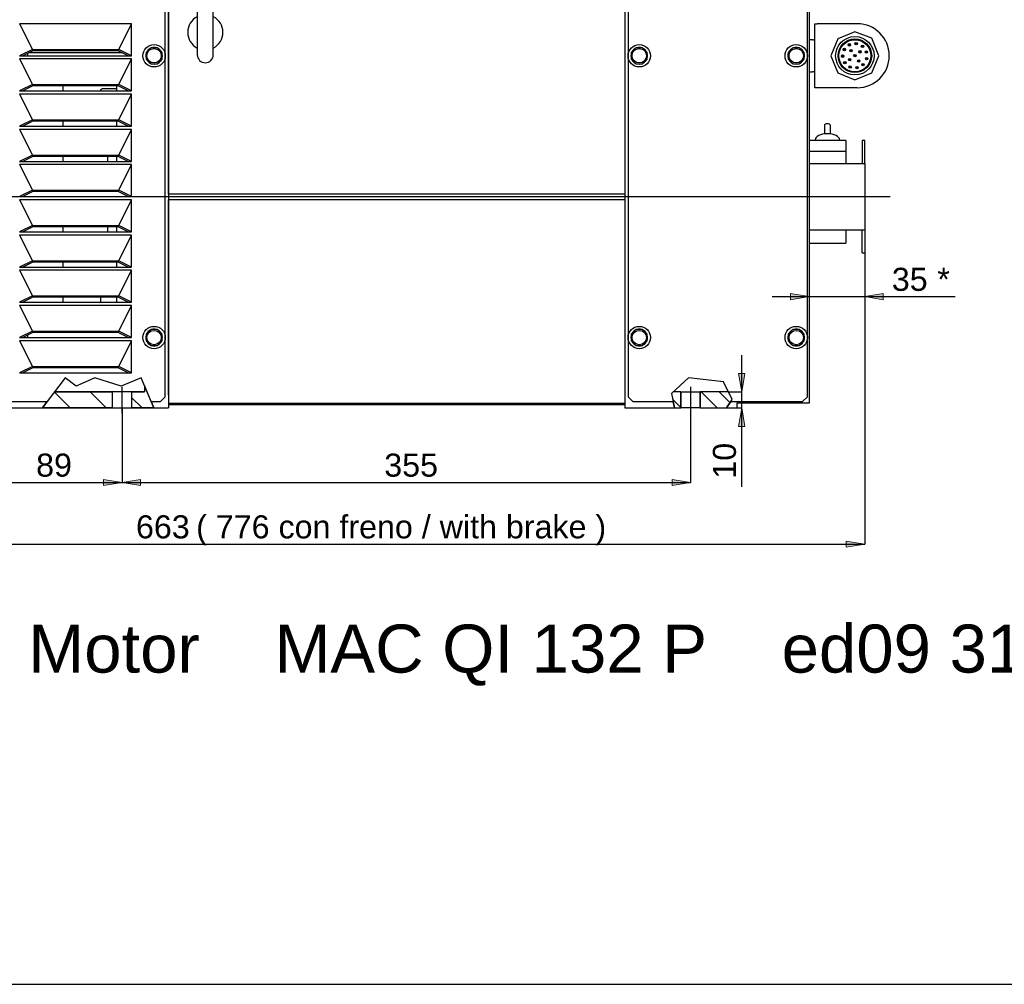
# Model space of a CAD drawing. Header units: inches. Extents: x 20 to 821, y 20 to 574.
# Tile 2 of 5: x 188 to 496, y 20 to 321. Entities that reach past the tile are written whole.
import ezdxf
from ezdxf.enums import TextEntityAlignment as Align
from ezdxf.lldxf.tags import DXFTag

# ---------------------------------------------------------------- set-up
doc = ezdxf.new("R2010")
doc.units = ezdxf.units.IN
for name, color, linetype in [('3183E1', 7, 'Continuous'), ('357132', 7, 'Continuous'), ('357135', 7, 'Continuous'), ('39003SED01', 7, 'Continuous'), ('397000', 7, 'Continuous'), ('398321', 7, 'Continuous'), ('398321_REJILLA', 7, 'Continuous'), ('501008_DIN580_M8', 7, 'Continuous'), ('6C_AMB_ARO_M6X10', 7, 'Continuous'), ('BARRAS_P', 7, 'Continuous'), ('CONNECTOR', 7, 'Continuous'), ('Default', 7, 'Continuous'), ('DV1_Predeterminado', 7, 'Continuous'), ('ENCODER', 7, 'Continuous'), ('FEMELLACONNECTOR', 7, 'Continuous'), ('PERFIL_E', 7, 'Continuous')]:
    doc.layers.add(name, color=color, linetype=linetype)
doc.styles.add('SEACAD_arial_ttfI', font='ARIAL.TTF', dxfattribs={"height": 0.2})
tags = doc.linetypes.add('CENTER2', pattern=[1.125, 0.75, -0.125, 0.125, -0.125]).pattern_tags.tags
tags[10:11] = [DXFTag(74, 4), DXFTag(75, 0), DXFTag(340, '0'), DXFTag(46, 0.0), DXFTag(50, 0.0), DXFTag(44, 0.0), DXFTag(45, 0.0)]
tags[8:9] = [DXFTag(74, 4), DXFTag(75, 0), DXFTag(340, '0'), DXFTag(46, 0.0), DXFTag(50, 0.0), DXFTag(44, 0.0), DXFTag(45, 0.0)]
tags[6:7] = [DXFTag(74, 4), DXFTag(75, 0), DXFTag(340, '0'), DXFTag(46, 0.0), DXFTag(50, 0.0), DXFTag(44, 0.0), DXFTag(45, 0.0)]
tags[4:5] = [DXFTag(74, 4), DXFTag(75, 0), DXFTag(340, '0'), DXFTag(46, 0.0), DXFTag(50, 0.0), DXFTag(44, 0.0), DXFTag(45, 0.0)]

# ---------------------------------------------------------------- blocks, each defined once
blk = doc.blocks.new('SE')
at = {"linetype": 'Continuous', "ltscale": 25.4}
h = blk.add_hatch(dxfattribs=at)
h.set_pattern_fill('LINE', scale=2.5, angle=135, style=0, pattern_type=2)
h.paths.add_polyline_path([(227.35, 206.98), (227.35, 204.97), (223.35, 204.97), (223.35, 199.97), (230.29, 199.97)])
h = blk.add_hatch(dxfattribs=at)
h.set_pattern_fill('LINE', scale=2.5, angle=135, style=0, pattern_type=2)
h.paths.add_polyline_path([(199.27, 204.97), (195.51, 199.97), (217.35, 199.97), (217.35, 204.97)])
h = blk.add_hatch(dxfattribs=at)
h.set_pattern_fill('LINE', scale=1.25, angle=135, style=0, pattern_type=2)
h.paths.add_polyline_path([(392.79, 199.97), (394.85, 199.97), (394.85, 204.97), (392.44, 204.97), (391.88, 204.46)])
h = blk.add_hatch(dxfattribs=at)
h.set_pattern_fill('LINE', scale=1.25, angle=135, style=0, pattern_type=2)
h.paths.add_polyline_path([(400.84, 199.97), (409.11, 199.97), (410.88, 202.58), (409.68, 204.97), (400.84, 204.97)])
at = {"color": 7, "linetype": 'Continuous', "ltscale": 25.4}
for points in [[(227.35, 206.98), (227.35, 204.97), (223.35, 204.97), (223.35, 199.97), (230.29, 199.97), (227.35, 206.98)], [(199.27, 204.97), (195.51, 199.97), (217.35, 199.97), (217.35, 204.97), (199.27, 204.97)], [(392.79, 199.97), (394.85, 199.97), (394.85, 204.97), (392.44, 204.97), (391.88, 204.46), (392.79, 199.97)], [(400.84, 199.97), (409.11, 199.97), (410.88, 202.58), (409.68, 204.97), (400.84, 204.97), (400.84, 199.97)]]:
    blk.add_lwpolyline(points, close=True, dxfattribs=at)
at = {"layer": '3183E1', "color": 7, "linetype": 'Continuous', "ltscale": 25.4}
for p, q in [((215.85, 278.64), (215.85, 276.97)), ((215.85, 256.64), (215.85, 254.97))]:
    blk.add_line(p, q, dxfattribs=at)
at = {"layer": '357132', "color": 7, "linetype": 'Continuous', "ltscale": 25.4}
for p, q in [((377.35, 334.97), (377.35, 199.97)), ((434.85, 334.97), (434.85, 201.47)), ((394.85, 204.97), (392.44, 204.97)), ((394.85, 204.97), (400.84, 204.97)), ((394.85, 204.97), (394.85, 199.97)), ((409.68, 204.97), (400.84, 204.97)), ((400.84, 199.97), (400.84, 204.97)), ((377.35, 199.97), (392.79, 199.97)), ((392.79, 199.97), (392.38, 201.97)), ((392.79, 199.97), (394.85, 199.97)), ((400.84, 199.97), (394.85, 199.97)), ((400.84, 199.97), (409.11, 199.97)), ((410.46, 201.97), (409.11, 199.97)), ((409.11, 199.97), (412.35, 199.97)), ((412.35, 201.47), (412.35, 199.97)), ((434.85, 201.47), (412.35, 201.47))]:
    blk.add_line(p, q, dxfattribs=at)
at = {"layer": '357135', "color": 7, "linetype": 'Continuous', "ltscale": 25.4}
for p, q in [((234.85, 330.97), (234.85, 199.97)), ((190.85, 310.69), (190.85, 309.97)), ((191.41, 310.97), (220.29, 310.97)), ((201.85, 300.64), (201.85, 298.97)), ((201.85, 289.64), (201.85, 287.97)), ((201.85, 278.64), (201.85, 276.97)), ((201.85, 256.64), (201.85, 254.97)), ((201.85, 245.64), (201.85, 243.97)), ((201.85, 234.64), (201.85, 232.97)), ((190.85, 222.69), (190.85, 221.97)), ((227.35, 206.98), (227.35, 204.97)), ((199.27, 204.97), (217.35, 204.97)), ((217.35, 199.97), (217.35, 204.97)), ((223.35, 204.97), (217.35, 204.97)), ((223.35, 204.97), (223.35, 199.97)), ((223.35, 204.97), (227.35, 204.97)), ((175.85, 199.97), (195.51, 199.97)), ((195.51, 199.97), (197.01, 201.97)), ((217.35, 199.97), (195.51, 199.97)), ((217.35, 199.97), (223.35, 199.97)), ((230.29, 199.97), (223.35, 199.97)), ((229.45, 201.97), (230.29, 199.97)), ((230.29, 199.97), (234.85, 199.97))]:
    blk.add_line(p, q, dxfattribs=at)
at = {"layer": '39003SED01', "color": 7, "linetype": 'Continuous', "ltscale": 25.4}
for p, q in [((451.48, 283.47), (451.48, 276.31)), ((452.23, 283.47), (451.48, 283.47)), ((452.23, 276.31), (452.23, 283.47)), ((434.85, 276.31), (451.48, 276.31)), ((451.48, 276.31), (452.23, 276.31)), ((452.23, 276.31), (452.23, 255.63)), ((434.85, 255.63), (451.48, 255.63)), ((434.85, 255.63), (451.48, 255.63)), ((451.48, 248.47), (451.48, 255.63)), ((451.48, 255.63), (452.23, 255.63)), ((452.23, 255.63), (452.23, 248.47)), ((451.48, 248.47), (452.23, 248.47))]:
    blk.add_line(p, q, dxfattribs=at)
at = {"layer": '397000', "color": 7, "linetype": 'Continuous', "ltscale": 25.4}
for p, q in [((436.65, 299.97), (436.65, 319.97)), ((436.65, 319.97), (437.4, 319.97)), ((449.9, 319.97), (437.4, 319.97)), ((435.9, 314.97), (434.85, 314.97)), ((434.85, 304.97), (435.9, 304.97)), ((437.4, 299.97), (436.65, 299.97)), ((436.65, 299.97), (436.65, 299.97)), ((449.9, 299.97), (437.4, 299.97))]:
    blk.add_line(p, q, dxfattribs=at)
blk.add_arc((449.9, 309.97), 10, 270, 90, dxfattribs=at)
for centre, major_axis, ratio, start_param, end_param in [((435.9, 315.14), (-0.75, 0), 0.231969, 1.570796, 3.141593), ((435.9, 304.8), (0.75, 0), 0.231915, 0, 1.570796)]:
    blk.add_ellipse(centre, major_axis=major_axis, ratio=ratio, start_param=start_param, end_param=end_param, dxfattribs=at)
at = {"layer": '398321', "color": 7, "linetype": 'Continuous', "ltscale": 25.4}
for p, q in [((378.35, 328.47), (378.35, 203.47)), ((434.35, 203.47), (434.35, 328.47)), ((397.25, 209.39), (391.88, 204.46)), ((408.1, 208.13), (397.25, 209.39)), ((410.88, 202.58), (408.1, 208.13)), ((378.35, 203.47), (379.85, 201.97)), ((391.88, 204.46), (392.38, 201.97)), ((432.85, 201.97), (434.35, 203.47)), ((379.85, 201.97), (392.38, 201.97)), ((410.46, 201.97), (410.88, 202.58)), ((410.46, 201.97), (432.85, 201.97))]:
    blk.add_line(p, q, dxfattribs=at)
at = {"layer": '398321_REJILLA', "color": 7, "linetype": 'Continuous', "ltscale": 25.4}
for p, q in [((233.85, 203.47), (233.85, 328.47)), ((223.35, 319.97), (188.35, 319.97)), ((188.35, 319.97), (192.35, 311.97)), ((219.35, 311.97), (223.35, 319.97)), ((223.35, 309.97), (223.35, 319.97)), ((192.35, 311.97), (188.35, 309.97)), ((192.74, 311.64), (189.41, 309.97)), ((192.35, 311.97), (219.35, 311.97)), ((192.74, 311.64), (218.96, 311.64)), ((222.29, 309.97), (218.96, 311.64)), ((223.35, 309.97), (219.35, 311.97)), ((188.35, 309.97), (189.41, 309.97)), ((223.35, 308.97), (188.35, 308.97)), ((188.35, 308.97), (192.35, 300.97)), ((189.41, 309.97), (222.29, 309.97)), ((219.35, 300.97), (223.35, 308.97)), ((222.29, 309.97), (223.35, 309.97)), ((223.35, 298.97), (223.35, 308.97)), ((192.35, 300.97), (188.35, 298.97)), ((188.35, 298.97), (189.41, 298.97)), ((192.74, 300.64), (189.41, 298.97)), ((189.41, 298.97), (222.29, 298.97)), ((192.35, 300.97), (219.35, 300.97)), ((192.74, 300.64), (218.96, 300.64)), ((222.29, 298.97), (218.96, 300.64)), ((223.35, 298.97), (219.35, 300.97)), ((222.29, 298.97), (223.35, 298.97)), ((223.35, 297.97), (188.35, 297.97)), ((188.35, 297.97), (192.35, 289.97)), ((219.35, 289.97), (223.35, 297.97)), ((223.35, 287.97), (223.35, 297.97)), ((192.35, 289.97), (188.35, 287.97)), ((192.74, 289.64), (189.41, 287.97)), ((192.35, 289.97), (219.35, 289.97)), ((192.74, 289.64), (218.96, 289.64)), ((222.29, 287.97), (218.96, 289.64)), ((223.35, 287.97), (219.35, 289.97)), ((188.35, 287.97), (189.41, 287.97)), ((223.35, 286.97), (188.35, 286.97)), ((188.35, 286.97), (192.35, 278.97)), ((189.41, 287.97), (222.29, 287.97)), ((219.35, 278.97), (223.35, 286.97)), ((222.29, 287.97), (223.35, 287.97)), ((223.35, 276.97), (223.35, 286.97)), ((192.35, 278.97), (188.35, 276.97)), ((188.35, 276.97), (189.41, 276.97)), ((192.74, 278.64), (189.41, 276.97)), ((189.41, 276.97), (222.29, 276.97)), ((192.35, 278.97), (219.35, 278.97)), ((192.74, 278.64), (218.96, 278.64)), ((222.29, 276.97), (218.96, 278.64)), ((223.35, 276.97), (219.35, 278.97)), ((222.29, 276.97), (223.35, 276.97)), ((223.35, 275.97), (188.35, 275.97)), ((188.35, 275.97), (192.35, 267.97)), ((219.35, 267.97), (223.35, 275.97)), ((223.35, 265.97), (223.35, 275.97)), ((192.35, 267.97), (188.35, 265.97)), ((192.74, 267.64), (189.41, 265.97)), ((192.35, 267.97), (219.35, 267.97)), ((192.74, 267.64), (218.96, 267.64)), ((222.29, 265.97), (218.96, 267.64)), ((223.35, 265.97), (219.35, 267.97)), ((188.35, 265.97), (189.41, 265.97)), ((223.35, 264.97), (188.35, 264.97)), ((188.35, 264.97), (192.35, 256.97)), ((189.41, 265.97), (222.29, 265.97)), ((219.35, 256.97), (223.35, 264.97)), ((222.29, 265.97), (223.35, 265.97)), ((223.35, 254.97), (223.35, 264.97)), ((192.35, 256.97), (188.35, 254.97)), ((192.74, 256.64), (189.41, 254.97)), ((192.35, 256.97), (219.35, 256.97)), ((192.74, 256.64), (218.96, 256.64)), ((222.29, 254.97), (218.96, 256.64)), ((223.35, 254.97), (219.35, 256.97)), ((188.35, 254.97), (189.41, 254.97)), ((223.35, 253.97), (188.35, 253.97)), ((188.35, 253.97), (192.35, 245.97)), ((189.41, 254.97), (222.29, 254.97)), ((219.35, 245.97), (223.35, 253.97)), ((222.29, 254.97), (223.35, 254.97)), ((223.35, 243.97), (223.35, 253.97)), ((192.35, 245.97), (188.35, 243.97)), ((192.35, 245.97), (219.35, 245.97)), ((223.35, 243.97), (219.35, 245.97)), ((188.35, 243.97), (189.41, 243.97)), ((223.35, 242.97), (188.35, 242.97)), ((188.35, 242.97), (192.35, 234.97)), ((192.74, 245.64), (189.41, 243.97)), ((189.41, 243.97), (222.29, 243.97)), ((192.74, 245.64), (218.96, 245.64)), ((222.29, 243.97), (218.96, 245.64)), ((219.35, 234.97), (223.35, 242.97)), ((222.29, 243.97), (223.35, 243.97)), ((223.35, 232.97), (223.35, 242.97)), ((192.35, 234.97), (188.35, 232.97)), ((192.74, 234.64), (189.41, 232.97)), ((192.35, 234.97), (219.35, 234.97)), ((192.74, 234.64), (218.96, 234.64)), ((222.29, 232.97), (218.96, 234.64)), ((223.35, 232.97), (219.35, 234.97)), ((188.35, 232.97), (189.41, 232.97)), ((223.35, 231.97), (188.35, 231.97)), ((188.35, 231.97), (192.35, 223.97)), ((189.41, 232.97), (222.29, 232.97)), ((219.35, 223.97), (223.35, 231.97)), ((222.29, 232.97), (223.35, 232.97)), ((223.35, 221.97), (223.35, 231.97)), ((192.35, 223.97), (188.35, 221.97)), ((188.35, 221.97), (189.41, 221.97)), ((192.74, 223.64), (189.41, 221.97)), ((189.41, 221.97), (222.29, 221.97)), ((192.35, 223.97), (219.35, 223.97)), ((192.74, 223.64), (218.96, 223.64)), ((222.29, 221.97), (218.96, 223.64)), ((223.35, 221.97), (219.35, 223.97)), ((222.29, 221.97), (223.35, 221.97)), ((223.35, 220.97), (188.35, 220.97)), ((188.35, 220.97), (192.35, 212.97)), ((219.35, 212.97), (223.35, 220.97)), ((223.35, 210.97), (223.35, 220.97)), ((192.35, 212.97), (188.35, 210.97)), ((192.74, 212.64), (189.41, 210.97)), ((192.35, 212.97), (219.35, 212.97)), ((192.74, 212.64), (218.96, 212.64)), ((222.29, 210.97), (218.96, 212.64)), ((223.35, 210.97), (219.35, 212.97)), ((188.35, 210.97), (189.41, 210.97)), ((189.41, 210.97), (222.29, 210.97)), ((202.58, 209.38), (197.01, 201.97)), ((206.08, 206.74), (202.58, 209.38)), ((211.89, 209.38), (206.08, 206.74)), ((220.08, 206.74), (211.89, 209.38)), ((226.34, 209.38), (220.08, 206.74)), ((222.29, 210.97), (223.35, 210.97)), ((229.45, 201.97), (226.34, 209.38)), ((232.35, 201.97), (233.85, 203.47)), ((179.35, 201.97), (197.01, 201.97)), ((229.45, 201.97), (232.35, 201.97))]:
    blk.add_line(p, q, dxfattribs=at)
at = {"layer": '501008_DIN580_M8', "color": 7, "linetype": 'Continuous', "ltscale": 25.4}
for p, q in [((243.85, 324.26), (243.85, 310.26)), ((248.85, 310.26), (248.85, 324.26))]:
    blk.add_line(p, q, dxfattribs=at)
for centre, radius, start, end in [((246.35, 317.26), 5.5, 117.0357, 242.9643), ((246.35, 317.26), 5.5, 297.0357, 62.9643), ((246.35, 310.26), 2.5, 180, 360)]:
    blk.add_arc(centre, radius, start, end, dxfattribs=at)
at = {"layer": '6C_AMB_ARO_M6X10', "color": 7, "linetype": 'Continuous', "ltscale": 25.4}
for p, q in [((229.31, 312.47), (227.85, 311.01)), ((227.85, 311.01), (227.85, 308.94)), ((231.38, 312.47), (229.31, 312.47)), ((232.85, 311.01), (231.38, 312.47)), ((232.85, 308.94), (232.85, 311.01)), ((380.81, 312.47), (379.35, 311.01)), ((379.35, 311.01), (379.35, 308.94)), ((382.88, 312.47), (380.81, 312.47)), ((384.35, 311.01), (382.88, 312.47)), ((384.35, 308.94), (384.35, 311.01)), ((429.81, 312.47), (428.35, 311.01)), ((428.35, 311.01), (428.35, 308.94)), ((431.88, 312.47), (429.81, 312.47)), ((433.35, 311.01), (431.88, 312.47)), ((433.35, 308.94), (433.35, 311.01)), ((227.85, 308.94), (229.31, 307.47)), ((229.31, 307.47), (231.38, 307.47)), ((231.38, 307.47), (232.85, 308.94)), ((379.35, 308.94), (380.81, 307.47)), ((380.81, 307.47), (382.88, 307.47)), ((382.88, 307.47), (384.35, 308.94)), ((428.35, 308.94), (429.81, 307.47)), ((429.81, 307.47), (431.88, 307.47)), ((431.88, 307.47), (433.35, 308.94)), ((229.31, 224.47), (227.85, 223.01)), ((231.38, 224.47), (229.31, 224.47)), ((232.85, 223.01), (231.38, 224.47)), ((380.81, 224.47), (379.35, 223.01)), ((382.88, 224.47), (380.81, 224.47)), ((384.35, 223.01), (382.88, 224.47)), ((429.81, 224.47), (428.35, 223.01)), ((431.88, 224.47), (429.81, 224.47)), ((433.35, 223.01), (431.88, 224.47)), ((227.85, 223.01), (227.85, 220.94)), ((232.85, 220.94), (232.85, 223.01)), ((379.35, 223.01), (379.35, 220.94)), ((384.35, 220.94), (384.35, 223.01)), ((428.35, 223.01), (428.35, 220.94)), ((433.35, 220.94), (433.35, 223.01)), ((227.85, 220.94), (229.31, 219.47)), ((229.31, 219.47), (231.38, 219.47)), ((231.38, 219.47), (232.85, 220.94)), ((379.35, 220.94), (380.81, 219.47)), ((380.81, 219.47), (382.88, 219.47)), ((382.88, 219.47), (384.35, 220.94)), ((428.35, 220.94), (429.81, 219.47)), ((429.81, 219.47), (431.88, 219.47)), ((431.88, 219.47), (433.35, 220.94))]:
    blk.add_line(p, q, dxfattribs=at)
for centre, radius in [((230.35, 309.97), 3.5), ((230.35, 309.97), 2.25), ((381.85, 309.97), 3.5), ((381.85, 309.97), 2.25), ((430.85, 309.97), 3.5), ((430.85, 309.97), 2.25), ((230.35, 221.97), 3.5), ((381.85, 221.97), 3.5), ((430.85, 221.97), 3.5), ((230.35, 221.97), 2.25), ((381.85, 221.97), 2.25), ((430.85, 221.97), 2.25)]:
    blk.add_circle(centre, radius, dxfattribs=at)
for centre, start, end in [((230.35, 309.97), 164.0576, 195.9424), ((230.35, 309.97), 119.0576, 150.9424), ((230.35, 309.97), 74.0576, 105.9424), ((230.35, 309.97), 29.0576, 60.9424), ((230.35, 309.97), 344.0576, 15.9424), ((381.85, 309.97), 164.0576, 195.9424), ((381.85, 309.97), 119.0576, 150.9424), ((381.85, 309.97), 74.0576, 105.9424), ((381.85, 309.97), 29.0576, 60.9424), ((381.85, 309.97), 344.0576, 15.9424), ((430.85, 309.97), 164.0576, 195.9424), ((430.85, 309.97), 119.0576, 150.9424), ((430.85, 309.97), 74.0576, 105.9424), ((430.85, 309.97), 29.0576, 60.9424), ((430.85, 309.97), 344.0576, 15.9424), ((230.35, 309.97), 209.0576, 240.9424), ((230.35, 309.97), 254.0576, 285.9424), ((230.35, 309.97), 299.0576, 330.9424), ((381.85, 309.97), 209.0576, 240.9424), ((381.85, 309.97), 254.0576, 285.9424), ((381.85, 309.97), 299.0576, 330.9424), ((430.85, 309.97), 209.0576, 240.9424), ((430.85, 309.97), 254.0576, 285.9424), ((430.85, 309.97), 299.0576, 330.9424), ((230.35, 221.97), 74.0576, 105.9424), ((381.85, 221.97), 74.0576, 105.9424), ((430.85, 221.97), 74.0576, 105.9424), ((230.35, 221.97), 164.0576, 195.9424), ((230.35, 221.97), 119.0576, 150.9424), ((230.35, 221.97), 29.0576, 60.9424), ((230.35, 221.97), 344.0576, 15.9424), ((381.85, 221.97), 164.0576, 195.9424), ((381.85, 221.97), 119.0576, 150.9424), ((381.85, 221.97), 29.0576, 60.9424), ((381.85, 221.97), 344.0576, 15.9424), ((430.85, 221.97), 164.0576, 195.9424), ((430.85, 221.97), 119.0576, 150.9424), ((430.85, 221.97), 29.0576, 60.9424), ((430.85, 221.97), 344.0576, 15.9424), ((230.35, 221.97), 209.0576, 240.9424), ((230.35, 221.97), 254.0576, 285.9424), ((230.35, 221.97), 299.0576, 330.9424), ((381.85, 221.97), 209.0576, 240.9424), ((381.85, 221.97), 254.0576, 285.9424), ((381.85, 221.97), 299.0576, 330.9424), ((430.85, 221.97), 209.0576, 240.9424), ((430.85, 221.97), 254.0576, 285.9424), ((430.85, 221.97), 299.0576, 330.9424)]:
    blk.add_arc(centre, 2.6, start, end, dxfattribs=at)
at = {"layer": 'BARRAS_P', "color": 7, "linetype": 'Continuous', "ltscale": 25.4}
for p, q in [((213.6, 299.12), (213.6, 298.97)), ((218.6, 299.62), (214.1, 299.62)), ((218.6, 300.22), (218.6, 298.97)), ((218.6, 289.64), (218.6, 287.97)), ((218.6, 278.64), (218.6, 276.97)), ((218.6, 256.64), (218.6, 254.97)), ((218.6, 245.64), (218.6, 243.97)), ((213.6, 234.64), (213.6, 232.97)), ((218.6, 234.64), (218.6, 232.97))]:
    blk.add_line(p, q, dxfattribs=at)
for centre, radius, start in [((214.1, 299.12), 0.5, 90), ((221.1, 300.22), 2.5, 170.5332)]:
    blk.add_arc(centre, radius, start, 180, dxfattribs=at)
at = {"layer": 'CONNECTOR', "color": 7, "linetype": 'Continuous', "ltscale": 25.4}
for centre, radius in [((449.15, 309.97), 6), ((449.15, 309.97), 5.25), ((449.15, 309.97), 5), ((447.45, 313.38), 0.375), ((449.56, 313.75), 0.375), ((449.56, 313.75), 0.125), ((445.88, 311.92), 0.375), ((445.88, 311.92), 0.125), ((447.45, 313.38), 0.125), ((447.92, 311.57), 0.375), ((447.92, 311.57), 0.125), ((450.74, 311.19), 0.375), ((450.74, 311.19), 0.125), ((451.54, 312.93), 0.375), ((451.54, 312.93), 0.125), ((452.76, 311.17), 0.375), ((452.76, 311.17), 0.125), ((445.34, 309.84), 0.375), ((445.34, 309.84), 0.125), ((446.02, 307.81), 0.375), ((446.02, 307.81), 0.125), ((447.55, 308.75), 0.375), ((447.55, 308.75), 0.125), ((449.15, 309.97), 0.375), ((449.15, 309.97), 0.125), ((450.37, 308.37), 0.375), ((450.37, 308.37), 0.125), ((451.73, 307.18), 0.375), ((452.83, 309.02), 0.375), ((452.83, 309.02), 0.125), ((447.68, 306.46), 0.375), ((447.68, 306.46), 0.125), ((449.81, 306.22), 0.375), ((449.81, 306.22), 0.125), ((451.73, 307.18), 0.125)]:
    blk.add_circle(centre, radius, dxfattribs=at)
at = {"layer": 'DV1_Predeterminado', "color": 7, "linetype": 'CENTER2', "ltscale": 25.4}
for p, q in [((115.01, 265.97), (460.17, 265.97)), ((220.35, 198.38), (220.35, 206.56)), ((397.85, 206.56), (397.85, 198.38))]:
    blk.add_line(p, q, dxfattribs=at)
at = {"layer": 'ENCODER', "color": 7, "linetype": 'Continuous', "ltscale": 25.4}
for p, q in [((439.63, 288.23), (439.63, 285.57)), ((441.54, 285.57), (441.54, 288.23)), ((446.33, 283.53), (434.85, 283.53)), ((436.77, 283.72), (436.77, 283.53)), ((444.4, 283.53), (444.4, 283.72)), ((446.33, 283.53), (446.33, 280.06)), ((446.33, 280.06), (434.85, 280.06)), ((446.33, 280.06), (446.33, 276.31)), ((446.33, 255.63), (446.33, 251.47)), ((434.85, 251.47), (446.33, 251.47))]:
    blk.add_line(p, q, dxfattribs=at)
for centre, major_axis in [((440.58, 288.23), (-0.951, 0)), ((440.58, 283.72), (-3.81, 0))]:
    blk.add_ellipse(centre, major_axis=major_axis, ratio=0.5, start_param=3.141593, end_param=6.283185, dxfattribs=at)
at = {"layer": 'FEMELLACONNECTOR', "color": 7, "linetype": 'Continuous', "ltscale": 25.4}
for p, q in [((449.15, 317.47), (443.82, 315.29)), ((454.41, 315.45), (449.15, 317.47)), ((443.82, 315.29), (441.65, 309.97)), ((456.65, 309.97), (454.41, 315.45)), ((441.65, 309.97), (443.82, 304.65)), ((454.47, 304.65), (456.65, 309.97)), ((443.82, 304.65), (449.15, 302.47)), ((449.15, 302.47), (454.47, 304.65))]:
    blk.add_line(p, q, dxfattribs=at)
at = {"layer": 'PERFIL_E', "color": 7, "linetype": 'Continuous', "ltscale": 25.4}
for p, q in [((234.85, 266.76), (234.85, 327.76)), ((377.35, 327.76), (377.35, 266.76)), ((377.35, 266.76), (234.85, 266.76)), ((377.35, 264.93), (234.85, 264.93)), ((234.85, 204.39), (234.85, 264.93)), ((377.35, 264.93), (377.35, 204.39)), ((234.85, 204.04), (234.85, 204.39)), ((377.35, 204.39), (377.35, 204.04)), ((377.35, 201.33), (234.85, 201.33)), ((377.35, 200.97), (234.85, 200.97))]:
    blk.add_line(p, q, dxfattribs=at)
blk = doc.blocks.new('GDimGGroup11')
at = {"layer": 'Default', "linetype": 'Continuous', "ltscale": 25.4}
blk.add_hatch(color=136, dxfattribs=at).paths.add_polyline_path([(446.47, 156.5), (452.23, 157.46), (446.47, 158.42)])
at = {"layer": 'Default', "color": 7, "linetype": 'Continuous', "ltscale": 25.4}
for p in [(452.23, 255.63), (120.85, 157.46)]:
    blk.add_line(p, (452.23, 157.46), dxfattribs=at)
at = {"layer": 'Default', "color": 136, "linetype": 'Continuous', "lineweight": 9, "ltscale": 25.4}
blk.add_lwpolyline([(446.47, 156.5), (452.23, 157.46), (446.47, 158.42), (446.47, 156.5)], close=True, dxfattribs=at)
at = {"layer": 'Default', "color": 7, "linetype": 'Continuous', "ltscale": 25.4, "style": 'SEACAD_arial_ttfI'}
for s, p in [('663', (224.7, 166.46)), ('( 776 con freno / with brake )', (243.49, 166.46))]:
    blk.add_text(s, height=7.2, dxfattribs=at).set_placement(p, align=Align.TOP_LEFT)
blk = doc.blocks.new('GDimGGroup12')
at = {"layer": 'Default', "linetype": 'Continuous', "ltscale": 25.4}
for points in [[(429.09, 235.71), (429.09, 233.79), (434.85, 234.75)], [(457.99, 235.71), (452.23, 234.75), (457.99, 233.79)]]:
    blk.add_hatch(color=136, dxfattribs=at).paths.add_polyline_path(points)
at = {"layer": 'Default', "color": 7, "linetype": 'Continuous', "ltscale": 25.4}
for p, q in [((452.23, 255.63), (452.23, 234.75)), ((423.33, 234.75), (480.52, 234.75))]:
    blk.add_line(p, q, dxfattribs=at)
at = {"layer": 'Default', "color": 136, "linetype": 'Continuous', "lineweight": 9, "ltscale": 25.4}
for points in [[(429.09, 235.71), (434.85, 234.75), (429.09, 233.79), (429.09, 235.71)], [(457.99, 235.71), (452.23, 234.75), (457.99, 233.79), (457.99, 235.71)]]:
    blk.add_lwpolyline(points, close=True, dxfattribs=at)
at = {"layer": 'Default', "color": 7, "linetype": 'Continuous', "ltscale": 25.4, "style": 'SEACAD_arial_ttfI'}
for s, p in [('35', (460.69, 243.75)), ('*', (474.9, 243.75))]:
    blk.add_text(s, height=7.2, dxfattribs=at).set_placement(p, align=Align.TOP_LEFT)
blk = doc.blocks.new('GDimGGroup13')
at = {"layer": 'Default', "linetype": 'Continuous', "ltscale": 25.4}
for points in [[(414.78, 210.73), (412.86, 210.73), (413.82, 204.97)], [(414.78, 194.21), (413.82, 199.97), (412.86, 194.21)]]:
    blk.add_hatch(color=136, dxfattribs=at).paths.add_polyline_path(points)
at = {"layer": 'Default', "color": 7, "linetype": 'Continuous', "ltscale": 25.4}
for p, q in [((413.82, 175.38), (413.82, 216.49)), ((409.68, 204.97), (413.82, 204.97)), ((409.11, 199.97), (413.82, 199.97))]:
    blk.add_line(p, q, dxfattribs=at)
at = {"layer": 'Default', "color": 136, "linetype": 'Continuous', "lineweight": 9, "ltscale": 25.4}
for points in [[(414.78, 210.73), (413.82, 204.97), (412.86, 210.73), (414.78, 210.73)], [(414.78, 194.21), (413.82, 199.97), (412.86, 194.21), (414.78, 194.21)]]:
    blk.add_lwpolyline(points, close=True, dxfattribs=at)
at = {"layer": 'Default', "color": 7, "linetype": 'Continuous', "ltscale": 25.4, "style": 'SEACAD_arial_ttfI'}
blk.add_text('10', height=7.2, rotation=90, dxfattribs=at).set_placement((404.82, 177.9), align=Align.TOP_LEFT)
blk = doc.blocks.new('GDimGGroup26')
at = {"layer": 'Default', "linetype": 'Continuous', "ltscale": 25.4}
for points in [[(181.61, 175.77), (181.61, 177.69), (175.85, 176.73)], [(214.59, 175.77), (220.35, 176.73), (214.59, 177.69)]]:
    blk.add_hatch(color=136, dxfattribs=at).paths.add_polyline_path(points)
at = {"layer": 'Default', "color": 7, "linetype": 'Continuous', "ltscale": 25.4}
for p, q in [((175.85, 199.97), (175.85, 176.73)), ((220.35, 199.97), (220.35, 176.73)), ((175.85, 176.73), (220.35, 176.73))]:
    blk.add_line(p, q, dxfattribs=at)
at = {"layer": 'Default', "color": 136, "linetype": 'Continuous', "lineweight": 9, "ltscale": 25.4}
for points in [[(181.61, 175.77), (175.85, 176.73), (181.61, 177.69), (181.61, 175.77)], [(214.59, 175.77), (220.35, 176.73), (214.59, 177.69), (214.59, 175.77)]]:
    blk.add_lwpolyline(points, close=True, dxfattribs=at)
at = {"layer": 'Default', "color": 7, "linetype": 'Continuous', "ltscale": 25.4, "style": 'SEACAD_arial_ttfI'}
blk.add_text('89', height=7.2, dxfattribs=at).set_placement((193.52, 185.73), align=Align.TOP_LEFT)
blk = doc.blocks.new('GDimGGroup27')
at = {"layer": 'Default', "linetype": 'Continuous', "ltscale": 25.4}
for points in [[(226.11, 175.77), (226.11, 177.69), (220.35, 176.73)], [(392.09, 175.77), (397.85, 176.73), (392.09, 177.69)]]:
    blk.add_hatch(color=136, dxfattribs=at).paths.add_polyline_path(points)
at = {"layer": 'Default', "color": 7, "linetype": 'Continuous', "ltscale": 25.4}
for p, q in [((220.35, 199.97), (220.35, 176.73)), ((397.85, 199.97), (397.85, 176.73)), ((220.35, 176.73), (397.85, 176.73))]:
    blk.add_line(p, q, dxfattribs=at)
at = {"layer": 'Default', "color": 136, "linetype": 'Continuous', "lineweight": 9, "ltscale": 25.4}
for points in [[(226.11, 175.77), (220.35, 176.73), (226.11, 177.69), (226.11, 175.77)], [(392.09, 175.77), (397.85, 176.73), (392.09, 177.69), (392.09, 175.77)]]:
    blk.add_lwpolyline(points, close=True, dxfattribs=at)
at = {"layer": 'Default', "color": 7, "linetype": 'Continuous', "ltscale": 25.4, "style": 'SEACAD_arial_ttfI'}
blk.add_text('355', height=7.2, dxfattribs=at).set_placement((302.22, 185.73), align=Align.TOP_LEFT)

msp = doc.modelspace()

# ---------------------------------------------------------------- linework, layer by layer
at = {"layer": 'Default', "color": 7, "linetype": 'Continuous', "ltscale": 25.4}
msp.add_line((20, 20), (821, 20), dxfattribs=at)

# ---------------------------------------------------------------- block references
at = {"layer": 'Default'}
for name in ['SE', 'GDimGGroup11', 'GDimGGroup12', 'GDimGGroup13', 'GDimGGroup26', 'GDimGGroup27']:
    msp.add_blockref(name, (0, 0), dxfattribs=at)

# ---------------------------------------------------------------- texts
at = {"layer": 'Default', "color": 7, "linetype": 'Continuous', "ltscale": 25.4, "style": 'SEACAD_arial_ttfI'}
msp.add_text('Motor    MAC QI 132 P    ed09 31/10/06', height=15, dxfattribs=at).set_placement((191.09, 132.34), align=Align.TOP_LEFT)

doc.saveas('drawing.dxf')
